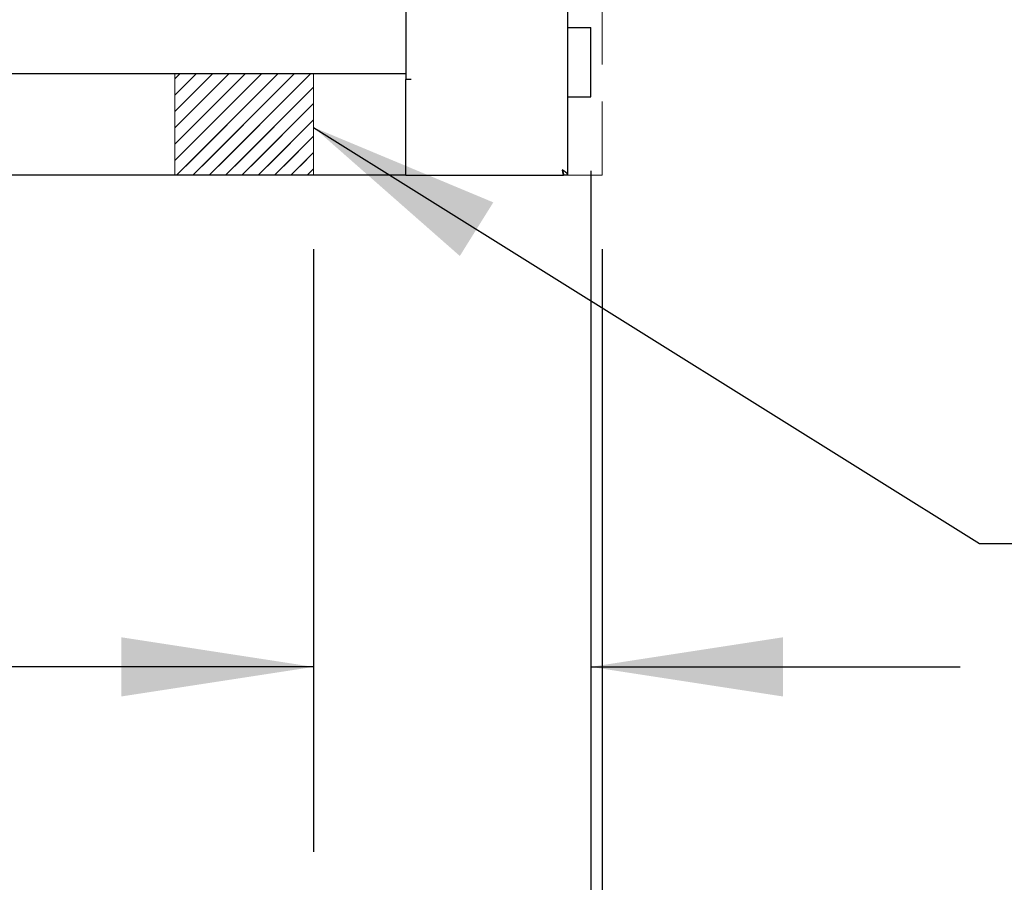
# Model space of a CAD drawing. Header units: inches. Extents: x 36 to 207, y 24 to 151.
# Tile 12 of 49: x 97 to 108, y 37 to 47. Entities that reach past the tile are written whole.
import ezdxf

# ---------------------------------------------------------------- set-up
doc = ezdxf.new("R2010")
doc.units = ezdxf.units.IN
doc.header["$LTSCALE"] = 16
doc.header["$MEASUREMENT"] = 0
doc.linetypes.add('HIDDEN', pattern=[0.075, 0.05, -0.025])
doc.layers.add('FORMAT', color=7, linetype='Continuous')
doc.styles.add('SLDTEXTSTYLE0', font='TXT', dxfattribs={"width": 0.75})
doc.dimstyles.new('SLDDIMSTYLE0', dxfattribs={"dimtxt": 1.5, "dimasz": 2.08, "dimexe": 0, "dimexo": 0.0625, "dimgap": 0.375, "dimtad": 0, "dimtih": 1, "dimtoh": 1, "dimdec": 0, "dimrnd": 1e-09, "dimzin": 12, "dimdsep": 46, "dimlunit": 5, "dimtxsty": 'SLDTEXTSTYLE0', "dimsah": 1, "dimcen": 0.09, "dimadec": 0, "dimazin": 3, "dimtfac": 1, "dimtdec": 0, "dimtofl": 0, "dimtmove": 0, "dimatfit": 3, "dimfxl": 0, "dimfrac": 2, "dimtolj": 1, "dimtzin": 12, "dimarcsym": 0})
doc.dimstyles.new('SLDDIMSTYLE1', dxfattribs={"dimtxt": 1.5, "dimasz": 2.08, "dimexe": 0, "dimexo": 0.0625, "dimgap": 0.375, "dimtad": 0, "dimtih": 1, "dimtoh": 1, "dimdec": 0, "dimrnd": 1e-09, "dimzin": 12, "dimdsep": 46, "dimlunit": 5, "dimtxsty": 'SLDTEXTSTYLE0', "dimsah": 1, "dimcen": 0.09, "dimadec": 0, "dimazin": 3, "dimtfac": 1, "dimtdec": 0, "dimtmove": 0, "dimatfit": 0, "dimfxl": 0, "dimfrac": 2, "dimtolj": 1, "dimtzin": 12, "dimarcsym": 0})
doc.dimstyles.new('SLDDIMSTYLE2', dxfattribs={"dimtxt": 0.18, "dimasz": 2.08, "dimexe": 0, "dimexo": 0.0625, "dimgap": 0, "dimtad": 0, "dimtih": 1, "dimtoh": 1, "dimdec": 0, "dimrnd": 1e-09, "dimzin": 0, "dimdsep": 46, "dimlunit": 5, "dimtxsty": 'Standard', "dimsah": 1, "dimcen": 0.09, "dimadec": 0, "dimazin": 0, "dimtfac": 2.08, "dimtdec": 0, "dimtofl": 0, "dimtmove": 0, "dimatfit": 3, "dimfxl": 0, "dimfrac": 2, "dimtolj": 1, "dimtzin": 0, "dimarcsym": 0})

# ---------------------------------------------------------------- blocks, each defined once
blk = doc.blocks.new('_D_1')
at = {"layer": 'FORMAT'}
for p, q in [((103.077, 45.081), (103.077, 37.713)), ((100.077, 44.231), (100.077, 37.713)), ((100.077, 39.713), (95.502, 39.713)), ((103.077, 39.713), (107.077, 39.713))]:
    blk.add_line(p, q, dxfattribs=at)
for points in [[(100.077, 39.713), (97.997, 40.033), (97.997, 39.393)], [(103.077, 39.713), (105.157, 39.393), (105.157, 40.033)]]:
    blk.add_solid(points, dxfattribs=at)
at = {"layer": 'FORMAT', "insert": (91.76, 40.434), "char_height": 1.5, "attachment_point": 1, "style": 'SLDTEXTSTYLE0'}
blk.add_mtext('13B', dxfattribs=at)
blk = doc.blocks.new('_D_3')
at = {"layer": 'FORMAT'}
for p, q in [((67.202, 44.231), (67.202, 29.169)), ((103.202, 44.231), (103.202, 29.169)), ((67.202, 31.169), (83.72, 31.169)), ((103.202, 31.169), (86.684, 31.169))]:
    blk.add_line(p, q, dxfattribs=at)
for points in [[(67.202, 31.169), (69.282, 30.849), (69.282, 31.489)], [(103.202, 31.169), (101.122, 31.489), (101.122, 30.849)]]:
    blk.add_solid(points, dxfattribs=at)
at = {"layer": 'FORMAT', "insert": (84.061, 31.89), "char_height": 1.5, "attachment_point": 1, "style": 'SLDTEXTSTYLE0'}
blk.add_mtext('5B', dxfattribs=at)
blk = doc.blocks.new('_D_4')
at = {"layer": 'FORMAT'}
for p, q in [((67.327, 45.081), (67.327, 32.948)), ((103.077, 45.081), (103.077, 32.948)), ((67.327, 34.948), (83.72, 34.948)), ((103.077, 34.948), (86.684, 34.948))]:
    blk.add_line(p, q, dxfattribs=at)
for points in [[(67.327, 34.948), (69.407, 34.628), (69.407, 35.268)], [(103.077, 34.948), (100.997, 35.268), (100.997, 34.628)]]:
    blk.add_solid(points, dxfattribs=at)
at = {"layer": 'FORMAT', "insert": (84.061, 35.669), "char_height": 1.5, "attachment_point": 1, "style": 'SLDTEXTSTYLE0'}
blk.add_mtext('2B', dxfattribs=at)

msp = doc.modelspace()

# ---------------------------------------------------------------- hatches: boundary and pattern name
at = {"layer": 'FORMAT'}
h = msp.add_hatch(dxfattribs=at)
h.set_pattern_fill('ANSI31', color=256, style=0)
h.paths.add_polyline_path([(100.077, 46.131), (100.077, 45.031), (98.577, 45.031), (98.577, 46.131)], flags=0)
h = msp.add_hatch(dxfattribs=at)
h.set_pattern_fill('ANSI31', color=256, style=0)
h.paths.add_polyline_path([(100.077, 45.131), (100.077, 46.031), (98.577, 46.031), (98.577, 45.131)], flags=0)

# ---------------------------------------------------------------- linework, layer by layer
at = {"color": 7, "linetype": 'Continuous', "lineweight": 25}
for p, q in [((102.827, 56.22), (102.827, 45.031)), ((101.077, 46.806), (101.077, 46.122)), ((102.827, 46.631), (103.007, 46.631)), ((103.007, 46.631), (103.077, 46.631)), ((103.077, 45.881), (103.077, 46.631)), ((69.327, 46.131), (101.077, 46.131)), ((101.077, 46.122), (101.077, 46.069)), ((101.135, 46.069), (101.077, 46.069)), ((101.077, 45.089), (101.077, 46.069)), ((101.077, 45.131), (101.077, 46.031)), ((102.827, 45.881), (103.007, 45.881)), ((103.007, 45.881), (103.077, 45.881)), ((101.077, 45.031), (101.077, 45.089)), ((101.077, 45.031), (69.327, 45.031)), ((101.077, 45.031), (102.784, 45.031)), ((102.784, 45.031), (102.784, 45.058)), ((102.827, 45.031), (102.789, 45.031))]:
    msp.add_line(p, q, dxfattribs=at)
for points in [[(102.769, 45.089), (102.77, 45.087), (102.773, 45.082), (102.776, 45.075), (102.78, 45.07), (102.783, 45.07), (102.784, 45.069)], [(102.769, 45.089), (102.77, 45.082), (102.773, 45.067), (102.776, 45.047), (102.78, 45.034), (102.783, 45.032), (102.784, 45.031)]]:
    msp.add_open_spline(points, degree=3, dxfattribs=at)
for points, knots in [([(102.789, 45.031), (102.788, 45.04), (102.786, 45.058), (102.775, 45.077), (102.77, 45.088), (102.769, 45.089)], [0, 0, 0, 0, 0.452935, 0.908649, 1, 1, 1, 1]), ([(102.827, 45.031), (102.826, 45.036), (102.824, 45.046), (102.81, 45.061), (102.791, 45.075), (102.776, 45.085), (102.769, 45.089)], [0, 0, 0, 0, 0.254723, 0.509615, 0.764508, 1, 1, 1, 1])]:
    msp.add_open_spline(points, degree=3, knots=knots, dxfattribs=at)
at = {"layer": 'FORMAT', "linetype": 'HIDDEN', "lineweight": 18}
msp.add_line((103.202, 45.031), (103.202, 56.281), dxfattribs=at)
at = {"layer": 'FORMAT', "lineweight": 18}
for p, q in [((98.577, 46.131), (100.077, 46.131)), ((98.577, 46.131), (98.577, 45.031)), ((100.077, 46.131), (100.077, 45.031)), ((67.202, 45.031), (103.202, 45.031)), ((98.577, 45.031), (100.077, 45.031))]:
    msp.add_line(p, q, dxfattribs=at)

# ---------------------------------------------------------------- dimensions: what is measured, and where the dimension line sits
at = {"layer": 'FORMAT'}
for base, p1, p2, text, picture, middle in [((103.077, 34.948), (67.327, 45.881), (103.077, 45.881), '2B', '_D_4', (85.202, 34.948)), ((103.202, 31.169), (67.202, 45.031), (103.202, 45.031), '5B', '_D_3', (85.202, 31.169))]:
    dim = msp.add_linear_dim(base=base, p1=p1, p2=p2, angle=0, text=text, dimstyle='SLDDIMSTYLE0', dxfattribs=at)
    dim.commit()
    dim.dimension.update_dxf_attribs({"geometry": picture, "text_midpoint": middle, "dimtype": 160})
dim = msp.add_linear_dim(base=(103.077, 39.713), p1=(100.077, 45.031), p2=(103.077, 45.881), text='13B', dimstyle='SLDDIMSTYLE1', dxfattribs=at)
dim.commit()
dim.dimension.update_dxf_attribs({"geometry": '_D_1', "text_midpoint": (93.46, 39.713), "dimtype": 160})

# ---------------------------------------------------------------- leaders
msp.add_leader([(100.077, 45.55), (107.287, 41.048), (109.287, 41.048)], dimstyle='SLDDIMSTYLE2', dxfattribs=at)

doc.saveas('drawing.dxf')
